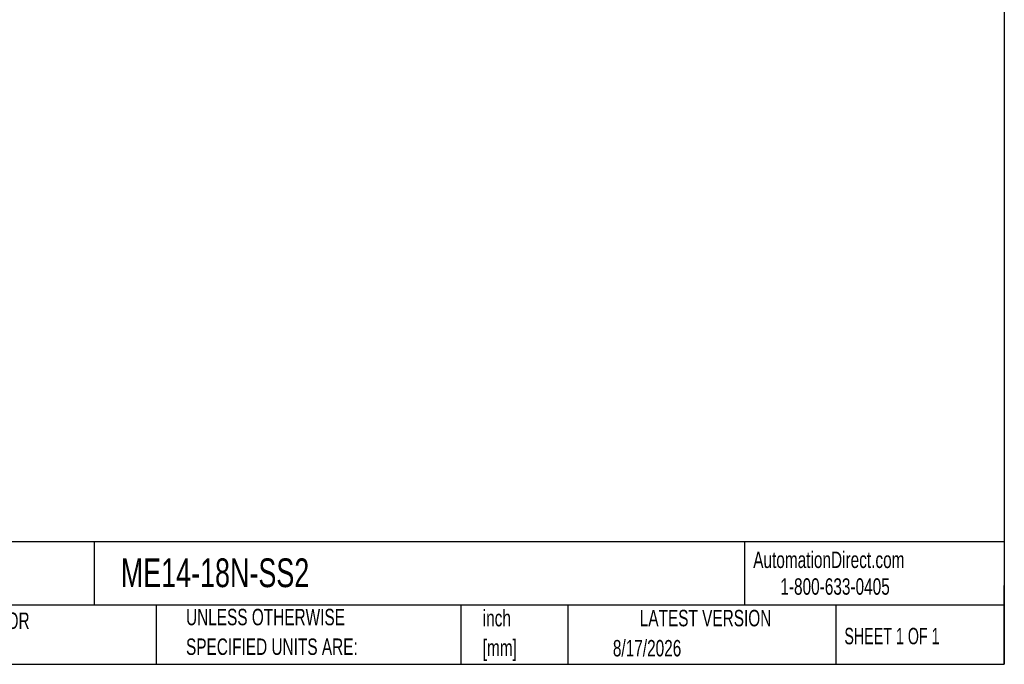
# Model space of a CAD drawing. Header units: inches. Extents: x 0.12 to 5.38, y 0.12 to 4.12.
# Tile 2 of 4: x 2.88 to 5.38, y 0.12 to 1.76. Entities that reach past the tile are written whole.
import ezdxf

# ---------------------------------------------------------------- set-up
doc = ezdxf.new("R2010")
doc.units = ezdxf.units.IN
doc.header["$LTSCALE"] = 0.5
doc.header["$MEASUREMENT"] = 0
doc.linetypes.add('SLD-Solid', pattern=[0])
doc.layers.add('TEXT', color=140, linetype='SLD-Solid', lineweight=25)
doc.styles.add('SLDTEXTSTYLE0', font='TXT', dxfattribs={"width": 0.7})
doc.styles.add('SLDTEXTSTYLE1', font='TXT', dxfattribs={"width": 0.65})

# ---------------------------------------------------------------- blocks, each defined once
blk = doc.blocks.new('SW_NOTE_0')
at = {"layer": 'TEXT', "color": 0, "char_height": 0.04167, "attachment_point": 1, "style": 'SLDTEXTSTYLE0'}
for s, insert in [('inch', (0, 0.0537)), ('[mm]', (0, -0.0215))]:
    blk.add_mtext(s, dxfattribs=dict(at, insert=insert))
blk = doc.blocks.new('SW_NOTE_0_1')
at = {"layer": 'TEXT', "color": 0, "char_height": 0.041667, "attachment_point": 1, "style": 'SLDTEXTSTYLE0'}
for s, insert in [('UNLESS OTHERWISE', (0, 0.0537)), ('SPECIFIED UNITS ARE:', (0, -0.0215))]:
    blk.add_mtext(s, dxfattribs=dict(at, insert=insert))
blk = doc.blocks.new('SW_NOTE_0_5')
at = {"layer": 'TEXT', "color": 0, "char_height": 0.041667, "attachment_point": 1, "style": 'SLDTEXTSTYLE0'}
for s, insert in [('INCH UNITS USED FOR', (0, 0.0537)), ('PART DESIGN', (0, -0.0215))]:
    blk.add_mtext(s, dxfattribs=dict(at, insert=insert))

msp = doc.modelspace()

# ---------------------------------------------------------------- linework, layer by layer
at = {"layer": 'TEXT'}
for p, q in [((5.375, 4.125), (5.375, 0.125)), ((5.375, 0.4356), (0.125, 0.4356)), ((3.0661, 0.4356), (3.0661, 0.275)), ((4.7161, 0.4356), (4.7161, 0.275)), ((5.375, 0.125), (5.375, 0.325)), ((5.375, 0.275), (0.125, 0.275)), ((3.224, 0.275), (3.224, 0.125)), ((3.9965, 0.275), (3.9965, 0.125)), ((4.268, 0.275), (4.268, 0.125)), ((4.9478, 0.275), (4.9478, 0.125)), ((0.125, 0.125), (5.375, 0.125))]:
    msp.add_line(p, q, dxfattribs=at)

# ---------------------------------------------------------------- block references
for name, p in [('SW_NOTE_0_5', (2.4671, 0.2027)), ('SW_NOTE_0_1', (3.2994, 0.212)), ('SW_NOTE_0', (4.052, 0.2093))]:
    msp.add_blockref(name, p, dxfattribs=at)

# ---------------------------------------------------------------- texts
for s, insert, char_height, attachment_point, style in [('AutomationDirect.com', (4.7381, 0.411), 0.041667, 1, 'SLDTEXTSTYLE0'), ('ME14-18N-SS2', (3.134, 0.3937), 0.072917, 1, 'SLDTEXTSTYLE0'), ('1-800-633-0405', (4.8069, 0.3432), 0.041667, 1, 'SLDTEXTSTYLE0'), ('LATEST VERSION', (4.6172, 0.2631), 0.041667, 2, 'SLDTEXTSTYLE0'), ('SHEET 1 OF 1', (4.9693, 0.2175), 0.041667, 1, 'SLDTEXTSTYLE1'), ('8/17/2026', (4.3821, 0.1868), 0.04167, 1, 'SLDTEXTSTYLE0')]:
    msp.add_mtext(s, dxfattribs=dict(at, insert=insert, char_height=char_height, attachment_point=attachment_point, style=style))

doc.saveas('drawing.dxf')
